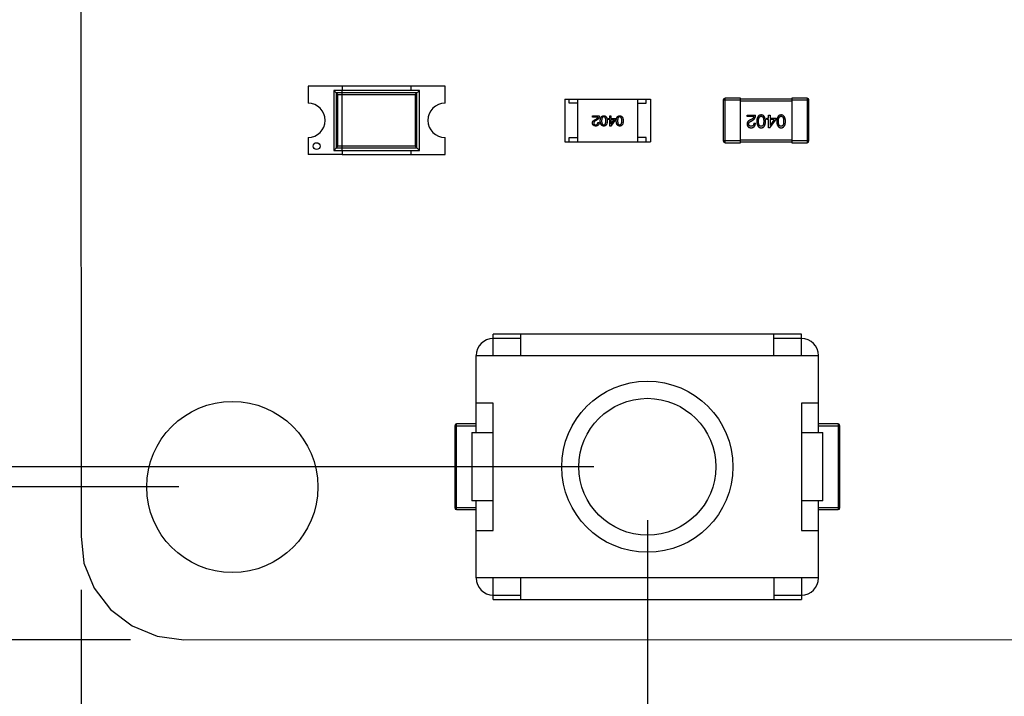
# Model space of a CAD drawing. Header units: millimetres. Extents: x 446.4 to 531.6, y 209.3 to 278.3.
# Tile 3 of 47: x 463 to 474.5, y 240.6 to 248.6. Entities that reach past the tile are written whole.
import ezdxf

# ---------------------------------------------------------------- set-up
doc = ezdxf.new("R2010")
doc.units = ezdxf.units.MM
doc.header["$LTSCALE"] = 30.734
doc.header["$PDMODE"] = 3
doc.header["$PDSIZE"] = 0.3125
doc.layers.get('0').update_dxf_attribs({"linetype": 'CONTINUOUS'})
doc.layers.get('Defpoints').update_dxf_attribs({"linetype": 'CONTINUOUS'})
doc.layers.add('dim', color=6, linetype='CONTINUOUS', lineweight=9)
doc.styles.add('Verdana', font='verdana.ttf', dxfattribs={"height": 2.5})
doc.dimstyles.new('aaaaaaaa 3.0', dxfattribs={"dimtxt": 2.5, "dimasz": 1.5, "dimexe": 1.25, "dimexo": 0.625, "dimtad": 1, "dimdec": 1, "dimzin": 9, "dimdsep": 46, "dimtxsty": 'Verdana', "dimcen": 0, "dimazin": 0, "dimtfac": 1, "dimtofl": 0, "dimtmove": 0, "dimatfit": 3, "dimfxl": 1, "dimlwd": 25, "dimlwe": 25, "dimarcsym": 0})

# ---------------------------------------------------------------- blocks, each defined once
blk = doc.blocks.new('*D27')
at = {"layer": 'Defpoints', "color": 0}
for p in [(465.499, 264.915), (455.077, 243.096), (465.499, 243.096)]:
    blk.add_point(p, dxfattribs=at)
at = {"layer": 'dim', "color": 0, "lineweight": 25}
for p, q in [((464.874, 264.915), (453.827, 264.915)), ((455.077, 263.415), (455.077, 244.596)), ((464.874, 243.096), (453.827, 243.096))]:
    blk.add_line(p, q, dxfattribs=at)
at = {"layer": 'dim', "color": 0}
for points in [[(455.327, 263.415), (454.827, 263.415), (455.077, 264.915)], [(454.827, 244.596), (455.327, 244.596), (455.077, 243.096)]]:
    blk.add_solid(points, dxfattribs=at)
at = {"layer": 'dim', "color": 0, "insert": (453.145, 254.031), "char_height": 2.5, "attachment_point": 5, "rotation": 90, "style": 'Verdana'}
blk.add_mtext('21.8', dxfattribs=at)
blk = doc.blocks.new('*D28')
at = {"layer": 'Defpoints', "color": 0}
for p in [(464.934, 266.68), (449.995, 241.31), (464.934, 241.31)]:
    blk.add_point(p, dxfattribs=at)
at = {"layer": 'dim', "color": 0, "lineweight": 25}
for p, q in [((464.309, 266.68), (448.745, 266.68)), ((449.995, 265.18), (449.995, 242.81)), ((464.309, 241.31), (448.745, 241.31))]:
    blk.add_line(p, q, dxfattribs=at)
at = {"layer": 'dim', "color": 0}
for points in [[(450.245, 265.18), (449.745, 265.18), (449.995, 266.68)], [(449.745, 242.81), (450.245, 242.81), (449.995, 241.31)]]:
    blk.add_solid(points, dxfattribs=at)
at = {"layer": 'dim', "color": 0, "insert": (448.068, 253.995), "char_height": 2.5, "attachment_point": 5, "rotation": 90, "style": 'Verdana'}
blk.add_mtext('25.4', dxfattribs=at)
blk = doc.blocks.new('*D31')
at = {"layer": 'Defpoints', "color": 0}
for p in [(470.347, 264.668), (460.331, 243.332), (470.347, 243.332)]:
    blk.add_point(p, dxfattribs=at)
at = {"layer": 'dim', "color": 0, "lineweight": 25}
for p, q in [((469.722, 264.668), (459.081, 264.668)), ((460.331, 263.168), (460.331, 244.832)), ((469.722, 243.332), (459.081, 243.332))]:
    blk.add_line(p, q, dxfattribs=at)
at = {"layer": 'dim', "color": 0}
for points in [[(460.581, 263.168), (460.081, 263.168), (460.331, 264.668)], [(460.081, 244.832), (460.581, 244.832), (460.331, 243.332)]]:
    blk.add_solid(points, dxfattribs=at)
at = {"layer": 'dim', "color": 0, "insert": (458.404, 254), "char_height": 2.5, "attachment_point": 5, "rotation": 90, "style": 'Verdana'}
blk.add_mtext('21.3', dxfattribs=at)
blk = doc.blocks.new('*D32')
at = {"layer": 'Defpoints', "color": 0}
for p in [(470.347, 243.332), (463.734, 242.52), (470.347, 233.996)]:
    blk.add_point(p, dxfattribs=at)
at = {"layer": 'dim', "color": 0, "lineweight": 25}
for p, q in [((470.347, 242.707), (470.347, 232.746)), ((463.734, 241.895), (463.734, 232.746)), ((465.234, 233.996), (468.847, 233.996))]:
    blk.add_line(p, q, dxfattribs=at)
at = {"layer": 'dim', "color": 0}
for points in [[(465.234, 234.246), (465.234, 233.746), (463.734, 233.996)], [(468.847, 233.746), (468.847, 234.246), (470.347, 233.996)]]:
    blk.add_solid(points, dxfattribs=at)
at = {"layer": 'dim', "color": 0, "insert": (467.041, 235.92), "char_height": 2.5, "attachment_point": 5, "style": 'Verdana'}
blk.add_mtext('6.6', dxfattribs=at)

msp = doc.modelspace()

# ---------------------------------------------------------------- linework, layer by layer
at = {"linetype": 'Continuous'}
for p, q in [((463.731, 249.52), (463.734, 242.52)), ((466.384, 247.78), (466.384, 247.58)), ((466.784, 247.78), (466.384, 247.78)), ((466.684, 247.73), (466.684, 247.03)), ((466.733, 247.682), (466.684, 247.73)), ((467.684, 247.73), (466.684, 247.73)), ((466.784, 247.78), (466.784, 247.73)), ((467.984, 247.78), (466.784, 247.78)), ((466.784, 247.03), (466.784, 247.73)), ((467.584, 247.78), (467.584, 247.73)), ((467.684, 247.73), (467.636, 247.682)), ((467.684, 247.03), (467.684, 247.73)), ((467.984, 247.58), (467.984, 247.78)), ((466.713, 247.702), (466.713, 247.059)), ((467.656, 247.702), (466.713, 247.702)), ((466.733, 247.078), (466.733, 247.682)), ((466.733, 247.682), (467.636, 247.682)), ((467.636, 247.682), (467.636, 247.078)), ((467.656, 247.059), (467.656, 247.702)), ((469.384, 247.63), (469.384, 247.13)), ((469.384, 247.63), (470.384, 247.63)), ((469.434, 247.58), (469.434, 247.63)), ((469.534, 247.13), (469.534, 247.63)), ((470.234, 247.13), (470.234, 247.63)), ((470.334, 247.58), (470.334, 247.63)), ((470.384, 247.63), (470.384, 247.13)), ((471.234, 247.62), (471.234, 247.14)), ((471.234, 247.62), (471.434, 247.62)), ((471.254, 247.12), (471.254, 247.64)), ((471.434, 247.64), (471.254, 247.64)), ((471.434, 247.12), (471.434, 247.64)), ((472.034, 247.63), (471.434, 247.63)), ((471.434, 247.61), (472.034, 247.61)), ((472.034, 247.64), (472.034, 247.12)), ((472.214, 247.64), (472.034, 247.64)), ((472.034, 247.62), (472.234, 247.62)), ((472.214, 247.64), (472.214, 247.12)), ((472.234, 247.14), (472.234, 247.62)), ((469.534, 247.58), (469.434, 247.58)), ((470.234, 247.58), (470.334, 247.58)), ((469.706, 247.419), (469.706, 247.432)), ((469.706, 247.432), (469.786, 247.432)), ((469.77, 247.419), (469.706, 247.419)), ((469.738, 247.389), (469.75, 247.396)), ((469.759, 247.386), (469.743, 247.377)), ((469.89, 247.391), (469.89, 247.403)), ((469.89, 247.403), (469.907, 247.403)), ((469.907, 247.391), (469.89, 247.391)), ((469.907, 247.403), (469.907, 247.432)), ((469.907, 247.432), (469.922, 247.432)), ((469.907, 247.314), (469.907, 247.391)), ((469.974, 247.389), (469.92, 247.314)), ((469.922, 247.432), (469.922, 247.403)), ((469.922, 247.403), (469.974, 247.403)), ((469.922, 247.391), (469.922, 247.337)), ((469.922, 247.337), (469.96, 247.391)), ((469.96, 247.391), (469.922, 247.391)), ((469.974, 247.403), (469.974, 247.389)), ((471.511, 247.424), (471.511, 247.441)), ((471.511, 247.441), (471.612, 247.441)), ((471.591, 247.424), (471.511, 247.424)), ((471.567, 247.396), (471.551, 247.387)), ((471.558, 247.372), (471.577, 247.383)), ((471.741, 247.39), (471.741, 247.405)), ((471.741, 247.405), (471.763, 247.405)), ((471.763, 247.39), (471.741, 247.39)), ((471.763, 247.405), (471.763, 247.441)), ((471.763, 247.441), (471.781, 247.441)), ((471.763, 247.294), (471.763, 247.39)), ((471.779, 247.294), (471.846, 247.387)), ((471.781, 247.441), (471.781, 247.405)), ((471.781, 247.405), (471.846, 247.405)), ((471.781, 247.39), (471.781, 247.322)), ((471.829, 247.39), (471.781, 247.39)), ((471.829, 247.39), (471.782, 247.322)), ((471.846, 247.405), (471.846, 247.387)), ((469.769, 247.357), (469.784, 247.357)), ((469.92, 247.314), (469.907, 247.314)), ((469.922, 247.337), (469.922, 247.337)), ((471.59, 247.347), (471.609, 247.347)), ((471.779, 247.294), (471.763, 247.294)), ((471.781, 247.322), (471.782, 247.322)), ((466.384, 247.18), (466.384, 246.98)), ((467.984, 246.98), (467.984, 247.18)), ((469.434, 247.13), (469.434, 247.18)), ((469.434, 247.18), (469.534, 247.18)), ((470.334, 247.18), (470.234, 247.18)), ((470.334, 247.13), (470.334, 247.18)), ((472.034, 247.15), (471.434, 247.15)), ((466.684, 247.03), (466.733, 247.078)), ((466.713, 247.059), (467.656, 247.059)), ((467.636, 247.078), (466.733, 247.078)), ((467.684, 247.03), (467.636, 247.078)), ((469.384, 247.13), (470.384, 247.13)), ((471.434, 247.14), (471.234, 247.14)), ((471.254, 247.12), (471.434, 247.12)), ((471.434, 247.13), (472.034, 247.13)), ((472.234, 247.14), (472.034, 247.14)), ((472.034, 247.12), (472.214, 247.12)), ((466.784, 246.98), (466.384, 246.98)), ((466.684, 247.03), (467.684, 247.03)), ((466.784, 247.03), (466.784, 246.98)), ((466.784, 246.98), (467.984, 246.98)), ((467.584, 247.03), (467.584, 246.98)), ((468.547, 244.632), (468.547, 244.882)), ((472.147, 244.882), (468.547, 244.882)), ((468.87, 244.632), (468.87, 244.882)), ((471.824, 244.881), (468.87, 244.881)), ((471.824, 244.632), (471.824, 244.882)), ((472.147, 244.632), (472.147, 244.882)), ((468.87, 244.832), (468.547, 244.832)), ((472.147, 244.832), (471.824, 244.832)), ((468.347, 243.732), (468.347, 244.632)), ((468.347, 244.632), (472.347, 244.632)), ((472.347, 243.732), (472.347, 244.632)), ((468.547, 244.076), (468.347, 244.076)), ((468.547, 242.589), (468.547, 244.076)), ((472.147, 244.076), (472.147, 242.589)), ((472.347, 244.076), (472.147, 244.076)), ((468.097, 243.812), (468.097, 242.852)), ((468.097, 243.812), (468.347, 243.812)), ((468.117, 242.832), (468.117, 243.832)), ((468.347, 243.832), (468.117, 243.832)), ((472.577, 243.832), (472.347, 243.832)), ((472.347, 243.812), (472.597, 243.812)), ((472.577, 243.832), (472.577, 242.832)), ((472.597, 242.852), (472.597, 243.812)), ((468.297, 243.732), (468.297, 242.932)), ((468.297, 243.732), (468.547, 243.732)), ((472.147, 243.732), (472.397, 243.732)), ((472.397, 242.932), (472.397, 243.732)), ((468.547, 242.932), (468.297, 242.932)), ((468.347, 242.032), (468.347, 242.932)), ((472.397, 242.932), (472.147, 242.932)), ((472.347, 242.032), (472.347, 242.932)), ((468.347, 242.852), (468.097, 242.852)), ((468.117, 242.832), (468.347, 242.832)), ((472.597, 242.852), (472.347, 242.852)), ((472.347, 242.832), (472.577, 242.832)), ((468.347, 242.589), (468.547, 242.589)), ((472.147, 242.589), (472.347, 242.589)), ((463.734, 242.52), (463.765, 242.207)), ((463.765, 242.207), (463.886, 241.915)), ((472.347, 242.032), (468.347, 242.032)), ((468.547, 241.782), (468.547, 242.032)), ((468.87, 241.782), (468.87, 242.032)), ((471.824, 242.032), (471.824, 241.782)), ((472.147, 242.032), (472.147, 241.782)), ((463.886, 241.915), (464.078, 241.664)), ((468.547, 241.832), (468.87, 241.832)), ((468.547, 241.782), (472.147, 241.782)), ((471.824, 241.832), (472.147, 241.832)), ((464.078, 241.664), (464.329, 241.472)), ((464.329, 241.472), (464.621, 241.351)), ((464.621, 241.351), (464.934, 241.31)), ((464.934, 241.31), (475.277, 241.312))]:
    msp.add_line(p, q, dxfattribs=at)
for centre, radius in [((466.484, 247.08), 0.04), ((470.347, 243.332), 1), ((465.499, 243.096), 1), ((470.347, 243.332), 0.8)]:
    msp.add_circle(centre, radius, dxfattribs=at)
for centre, radius, start, end in [((471.254, 247.62), 0.02, 90, 180), ((472.214, 247.62), 0.02, 0, 90), ((466.384, 247.38), 0.2, 270, 90), ((467.984, 247.38), 0.2, 90, 270), ((471.254, 247.14), 0.02, 180, 270), ((472.214, 247.14), 0.02, 270, 0), ((468.547, 244.632), 0.2, 90, 180), ((472.147, 244.632), 0.2, 0, 90), ((468.117, 243.812), 0.02, 90, 180), ((472.577, 243.812), 0.02, 0, 90), ((468.117, 242.852), 0.02, 180, 270), ((472.577, 242.852), 0.02, 270, 0), ((468.547, 242.032), 0.2, 180, 270), ((472.147, 242.032), 0.2, 270, 0)]:
    msp.add_arc(centre, radius, start, end, dxfattribs=at)
for points, knots in [([(469.706, 247.35), (469.706, 247.351), (469.706, 247.353), (469.706, 247.356), (469.706, 247.358), (469.707, 247.361), (469.708, 247.364), (469.71, 247.367), (469.711, 247.369), (469.713, 247.372), (469.715, 247.374), (469.718, 247.376), (469.72, 247.379), (469.723, 247.381), (469.727, 247.383), (469.73, 247.385), (469.734, 247.387), (469.736, 247.388), (469.738, 247.389)], [0, 0, 0, 0, 0.055083, 0.109453, 0.162685, 0.21614, 0.26961, 0.324284, 0.380202, 0.437433, 0.497084, 0.559152, 0.624288, 0.692446, 0.763862, 0.838743, 0.917269, 1, 1, 1, 1]), ([(469.75, 247.396), (469.752, 247.397), (469.754, 247.399), (469.758, 247.401), (469.761, 247.404), (469.764, 247.407), (469.766, 247.409), (469.768, 247.412), (469.769, 247.415), (469.77, 247.417), (469.77, 247.419)], [0, 0, 0, 0, 0.158292, 0.304606, 0.440272, 0.565336, 0.681745, 0.791834, 0.896966, 1, 1, 1, 1]), ([(469.786, 247.432), (469.786, 247.431), (469.786, 247.428), (469.786, 247.425), (469.785, 247.421), (469.784, 247.417), (469.783, 247.414), (469.782, 247.411), (469.781, 247.408), (469.779, 247.405), (469.777, 247.402), (469.775, 247.399), (469.773, 247.396), (469.771, 247.394), (469.768, 247.392), (469.765, 247.39), (469.762, 247.388), (469.76, 247.386), (469.759, 247.386)], [0, 0, 0, 0, 0.069512, 0.136307, 0.201431, 0.265186, 0.327322, 0.388242, 0.448098, 0.507757, 0.566952, 0.626243, 0.686026, 0.745963, 0.807549, 0.869906, 0.934172, 1, 1, 1, 1]), ([(469.797, 247.375), (469.797, 247.378), (469.797, 247.382), (469.798, 247.389), (469.799, 247.395), (469.8, 247.401), (469.801, 247.406), (469.803, 247.411), (469.805, 247.415), (469.808, 247.419), (469.81, 247.423), (469.813, 247.426), (469.817, 247.428), (469.82, 247.43), (469.824, 247.432), (469.828, 247.433), (469.833, 247.434), (469.836, 247.434), (469.838, 247.434)], [0, 0, 0, 0, 0.08769, 0.170218, 0.24749, 0.319818, 0.387758, 0.451391, 0.511445, 0.568185, 0.622681, 0.67526, 0.726746, 0.778428, 0.830764, 0.884397, 0.940866, 1, 1, 1, 1]), ([(469.838, 247.422), (469.837, 247.422), (469.835, 247.422), (469.832, 247.422), (469.829, 247.421), (469.827, 247.419), (469.824, 247.418), (469.822, 247.415), (469.821, 247.413), (469.819, 247.41), (469.817, 247.407), (469.816, 247.404), (469.815, 247.4), (469.814, 247.396), (469.814, 247.391), (469.813, 247.386), (469.813, 247.381), (469.813, 247.377), (469.813, 247.375)], [0, 0, 0, 0, 0.050879, 0.099377, 0.146973, 0.193618, 0.240619, 0.289461, 0.34047, 0.395283, 0.453059, 0.515633, 0.582666, 0.655287, 0.732971, 0.815933, 0.905166, 1, 1, 1, 1]), ([(469.838, 247.434), (469.839, 247.434), (469.842, 247.434), (469.847, 247.433), (469.851, 247.432), (469.855, 247.43), (469.859, 247.428), (469.862, 247.426), (469.865, 247.423), (469.868, 247.419), (469.87, 247.415), (469.872, 247.411), (469.874, 247.406), (469.875, 247.401), (469.877, 247.395), (469.877, 247.389), (469.878, 247.382), (469.878, 247.378), (469.878, 247.375)], [0, 0, 0, 0, 0.059135, 0.115606, 0.169241, 0.221578, 0.273261, 0.324749, 0.377329, 0.431642, 0.488541, 0.548597, 0.612232, 0.680174, 0.752504, 0.829777, 0.912307, 1, 1, 1, 1]), ([(469.862, 247.375), (469.862, 247.377), (469.862, 247.381), (469.862, 247.386), (469.861, 247.391), (469.86, 247.396), (469.86, 247.4), (469.859, 247.404), (469.857, 247.407), (469.856, 247.411), (469.854, 247.413), (469.853, 247.416), (469.851, 247.418), (469.848, 247.42), (469.846, 247.421), (469.843, 247.422), (469.841, 247.422), (469.839, 247.422), (469.838, 247.422)], [0, 0, 0, 0, 0.096457, 0.187288, 0.27178, 0.350132, 0.423455, 0.491343, 0.554037, 0.612253, 0.666313, 0.717038, 0.764921, 0.811214, 0.856775, 0.902988, 0.950234, 1, 1, 1, 1]), ([(469.984, 247.375), (469.984, 247.378), (469.984, 247.382), (469.984, 247.389), (469.985, 247.395), (469.986, 247.401), (469.988, 247.406), (469.99, 247.411), (469.992, 247.415), (469.994, 247.419), (469.997, 247.423), (470, 247.426), (470.003, 247.428), (470.007, 247.43), (470.011, 247.432), (470.015, 247.433), (470.019, 247.434), (470.023, 247.434), (470.024, 247.434)], [0, 0, 0, 0, 0.08769, 0.170218, 0.24749, 0.319818, 0.387758, 0.451391, 0.511445, 0.568185, 0.622681, 0.67526, 0.726746, 0.778428, 0.830764, 0.884397, 0.940866, 1, 1, 1, 1]), ([(470.024, 247.422), (470.023, 247.422), (470.021, 247.422), (470.018, 247.422), (470.016, 247.421), (470.013, 247.419), (470.011, 247.418), (470.009, 247.415), (470.007, 247.413), (470.005, 247.41), (470.004, 247.407), (470.003, 247.404), (470.002, 247.4), (470.001, 247.396), (470, 247.391), (470, 247.386), (469.999, 247.381), (469.999, 247.377), (469.999, 247.375)], [0, 0, 0, 0, 0.050879, 0.099377, 0.146973, 0.193618, 0.240619, 0.289461, 0.34047, 0.395283, 0.453059, 0.515633, 0.582666, 0.655287, 0.732971, 0.815933, 0.905166, 1, 1, 1, 1]), ([(470.024, 247.434), (470.026, 247.434), (470.029, 247.434), (470.033, 247.433), (470.038, 247.432), (470.041, 247.43), (470.045, 247.428), (470.048, 247.426), (470.051, 247.423), (470.054, 247.419), (470.057, 247.415), (470.059, 247.411), (470.06, 247.406), (470.062, 247.401), (470.063, 247.395), (470.064, 247.389), (470.065, 247.382), (470.065, 247.378), (470.065, 247.375)], [0, 0, 0, 0, 0.059135, 0.115606, 0.169241, 0.221578, 0.273261, 0.324749, 0.377329, 0.431642, 0.488541, 0.548597, 0.612232, 0.680174, 0.752504, 0.829777, 0.912307, 1, 1, 1, 1]), ([(470.048, 247.375), (470.048, 247.377), (470.048, 247.381), (470.048, 247.386), (470.048, 247.391), (470.047, 247.396), (470.046, 247.4), (470.045, 247.404), (470.044, 247.407), (470.042, 247.411), (470.041, 247.413), (470.039, 247.416), (470.037, 247.418), (470.035, 247.42), (470.032, 247.421), (470.03, 247.422), (470.027, 247.422), (470.025, 247.422), (470.024, 247.422)], [0, 0, 0, 0, 0.096457, 0.187288, 0.27178, 0.350132, 0.423455, 0.491343, 0.554037, 0.612253, 0.666313, 0.717038, 0.764921, 0.811214, 0.856775, 0.902988, 0.950234, 1, 1, 1, 1]), ([(471.551, 247.387), (471.55, 247.386), (471.546, 247.385), (471.542, 247.382), (471.537, 247.38), (471.533, 247.377), (471.529, 247.374), (471.526, 247.371), (471.523, 247.368), (471.52, 247.365), (471.518, 247.362), (471.516, 247.359), (471.514, 247.356), (471.513, 247.352), (471.512, 247.349), (471.511, 247.345), (471.511, 247.342), (471.511, 247.339), (471.511, 247.338)], [0, 0, 0, 0, 0.082731, 0.161257, 0.236138, 0.307554, 0.375712, 0.440848, 0.502916, 0.562567, 0.619798, 0.675716, 0.73039, 0.78386, 0.837315, 0.890547, 0.944917, 1, 1, 1, 1]), ([(471.591, 247.424), (471.591, 247.423), (471.591, 247.42), (471.589, 247.416), (471.587, 247.413), (471.584, 247.409), (471.581, 247.406), (471.577, 247.402), (471.572, 247.399), (471.569, 247.397), (471.567, 247.396)], [0, 0, 0, 0, 0.103034, 0.208166, 0.318255, 0.434664, 0.559728, 0.695394, 0.841708, 1, 1, 1, 1]), ([(471.577, 247.383), (471.579, 247.384), (471.582, 247.385), (471.585, 247.388), (471.589, 247.39), (471.592, 247.393), (471.595, 247.396), (471.598, 247.4), (471.601, 247.403), (471.603, 247.407), (471.605, 247.41), (471.607, 247.414), (471.608, 247.418), (471.609, 247.423), (471.61, 247.427), (471.611, 247.432), (471.612, 247.436), (471.612, 247.44), (471.612, 247.441)], [0, 0, 0, 0, 0.065828, 0.130094, 0.192451, 0.254037, 0.313974, 0.373757, 0.433048, 0.492243, 0.551902, 0.611758, 0.672678, 0.734814, 0.798569, 0.863693, 0.930488, 1, 1, 1, 1]), ([(471.676, 247.444), (471.674, 247.444), (471.67, 247.443), (471.664, 247.442), (471.659, 247.441), (471.654, 247.439), (471.65, 247.436), (471.646, 247.433), (471.642, 247.429), (471.639, 247.425), (471.636, 247.42), (471.633, 247.414), (471.631, 247.408), (471.629, 247.402), (471.627, 247.395), (471.626, 247.387), (471.625, 247.379), (471.625, 247.373), (471.625, 247.37)], [0, 0, 0, 0, 0.059134, 0.115603, 0.169236, 0.221572, 0.273254, 0.32474, 0.377319, 0.431815, 0.488555, 0.548609, 0.612242, 0.680182, 0.75251, 0.829782, 0.91231, 1, 1, 1, 1]), ([(471.645, 247.37), (471.645, 247.372), (471.645, 247.377), (471.645, 247.383), (471.646, 247.39), (471.647, 247.395), (471.648, 247.401), (471.649, 247.405), (471.651, 247.41), (471.653, 247.414), (471.655, 247.417), (471.657, 247.42), (471.659, 247.423), (471.662, 247.425), (471.665, 247.427), (471.669, 247.428), (471.672, 247.429), (471.675, 247.429), (471.676, 247.429)], [0, 0, 0, 0, 0.094834, 0.184067, 0.267029, 0.344713, 0.417334, 0.484367, 0.546941, 0.604717, 0.65953, 0.710539, 0.759381, 0.806382, 0.853027, 0.900623, 0.949121, 1, 1, 1, 1]), ([(471.727, 247.37), (471.727, 247.373), (471.727, 247.379), (471.726, 247.387), (471.725, 247.395), (471.723, 247.402), (471.721, 247.408), (471.719, 247.414), (471.716, 247.42), (471.713, 247.425), (471.71, 247.429), (471.706, 247.433), (471.702, 247.436), (471.698, 247.439), (471.693, 247.441), (471.687, 247.442), (471.682, 247.443), (471.678, 247.444), (471.676, 247.444)], [0, 0, 0, 0, 0.087693, 0.170223, 0.247496, 0.319826, 0.387768, 0.451403, 0.511459, 0.568358, 0.622671, 0.675251, 0.726739, 0.778422, 0.830759, 0.884394, 0.940865, 1, 1, 1, 1]), ([(471.676, 247.429), (471.677, 247.429), (471.68, 247.429), (471.683, 247.428), (471.686, 247.427), (471.689, 247.425), (471.692, 247.423), (471.695, 247.421), (471.697, 247.418), (471.699, 247.414), (471.701, 247.41), (471.702, 247.406), (471.703, 247.401), (471.705, 247.396), (471.705, 247.39), (471.706, 247.384), (471.706, 247.377), (471.706, 247.372), (471.706, 247.37)], [0, 0, 0, 0, 0.049766, 0.097012, 0.143225, 0.188786, 0.235079, 0.282962, 0.333687, 0.387747, 0.445963, 0.508657, 0.576545, 0.649868, 0.72822, 0.812712, 0.903543, 1, 1, 1, 1]), ([(471.909, 247.444), (471.907, 247.444), (471.903, 247.443), (471.898, 247.442), (471.892, 247.441), (471.887, 247.439), (471.883, 247.436), (471.879, 247.433), (471.875, 247.429), (471.872, 247.425), (471.869, 247.42), (471.866, 247.414), (471.864, 247.408), (471.862, 247.402), (471.86, 247.395), (471.859, 247.387), (471.859, 247.379), (471.858, 247.373), (471.858, 247.37)], [0, 0, 0, 0, 0.059134, 0.115603, 0.169236, 0.221572, 0.273254, 0.32474, 0.377319, 0.431815, 0.488555, 0.548609, 0.612242, 0.680182, 0.75251, 0.829782, 0.91231, 1, 1, 1, 1]), ([(471.878, 247.37), (471.878, 247.372), (471.878, 247.377), (471.878, 247.383), (471.879, 247.39), (471.88, 247.395), (471.881, 247.401), (471.882, 247.405), (471.884, 247.41), (471.886, 247.414), (471.888, 247.417), (471.89, 247.42), (471.893, 247.423), (471.895, 247.425), (471.899, 247.427), (471.902, 247.428), (471.905, 247.429), (471.908, 247.429), (471.909, 247.429)], [0, 0, 0, 0, 0.094834, 0.184067, 0.267029, 0.344713, 0.417334, 0.484367, 0.546941, 0.604717, 0.65953, 0.710539, 0.759381, 0.806382, 0.853027, 0.900623, 0.949121, 1, 1, 1, 1]), ([(471.96, 247.37), (471.96, 247.373), (471.96, 247.379), (471.959, 247.387), (471.958, 247.395), (471.956, 247.402), (471.954, 247.408), (471.952, 247.414), (471.95, 247.42), (471.947, 247.425), (471.943, 247.429), (471.939, 247.433), (471.935, 247.436), (471.931, 247.439), (471.926, 247.441), (471.921, 247.442), (471.915, 247.443), (471.911, 247.444), (471.909, 247.444)], [0, 0, 0, 0, 0.087693, 0.170223, 0.247496, 0.319826, 0.387768, 0.451403, 0.511459, 0.568358, 0.622671, 0.675251, 0.726739, 0.778422, 0.830759, 0.884394, 0.940865, 1, 1, 1, 1]), ([(471.909, 247.429), (471.91, 247.429), (471.913, 247.429), (471.916, 247.428), (471.919, 247.427), (471.922, 247.425), (471.925, 247.423), (471.928, 247.421), (471.93, 247.418), (471.932, 247.414), (471.934, 247.41), (471.935, 247.406), (471.937, 247.401), (471.938, 247.396), (471.938, 247.39), (471.939, 247.384), (471.939, 247.377), (471.939, 247.372), (471.939, 247.37)], [0, 0, 0, 0, 0.049766, 0.097012, 0.143225, 0.188786, 0.235079, 0.282962, 0.333687, 0.387747, 0.445963, 0.508657, 0.576545, 0.649868, 0.72822, 0.812712, 0.903543, 1, 1, 1, 1]), ([(469.743, 247.314), (469.742, 247.314), (469.739, 247.315), (469.735, 247.315), (469.731, 247.316), (469.727, 247.317), (469.724, 247.318), (469.721, 247.32), (469.718, 247.322), (469.716, 247.324), (469.714, 247.326), (469.712, 247.329), (469.71, 247.332), (469.709, 247.335), (469.708, 247.338), (469.707, 247.342), (469.706, 247.346), (469.706, 247.348), (469.706, 247.35)], [0, 0, 0, 0, 0.074847, 0.14558, 0.212628, 0.276599, 0.337792, 0.396608, 0.453638, 0.509854, 0.565589, 0.621545, 0.678777, 0.737222, 0.798388, 0.862259, 0.929312, 1, 1, 1, 1]), ([(469.743, 247.377), (469.742, 247.376), (469.74, 247.375), (469.738, 247.374), (469.735, 247.372), (469.733, 247.37), (469.731, 247.369), (469.729, 247.367), (469.728, 247.366), (469.726, 247.364), (469.725, 247.362), (469.724, 247.36), (469.723, 247.358), (469.722, 247.357), (469.722, 247.355), (469.721, 247.353), (469.721, 247.351), (469.721, 247.35), (469.721, 247.349)], [0, 0, 0, 0, 0.084365, 0.165386, 0.24176, 0.314729, 0.38433, 0.449952, 0.513164, 0.5734, 0.630824, 0.68644, 0.740136, 0.792605, 0.844515, 0.896112, 0.947763, 1, 1, 1, 1]), ([(469.721, 247.349), (469.722, 247.348), (469.722, 247.347), (469.722, 247.344), (469.723, 247.342), (469.723, 247.34), (469.724, 247.338), (469.725, 247.336), (469.727, 247.335), (469.728, 247.334), (469.73, 247.332), (469.731, 247.331), (469.733, 247.33), (469.735, 247.33), (469.737, 247.329), (469.74, 247.328), (469.742, 247.328), (469.744, 247.328), (469.745, 247.328)], [0, 0, 0, 0, 0.069456, 0.136175, 0.198596, 0.258993, 0.316838, 0.37342, 0.428889, 0.48454, 0.540119, 0.597644, 0.65702, 0.718534, 0.783117, 0.851564, 0.923888, 1, 1, 1, 1]), ([(469.784, 247.357), (469.784, 247.355), (469.784, 247.352), (469.783, 247.347), (469.782, 247.343), (469.781, 247.339), (469.78, 247.335), (469.778, 247.332), (469.776, 247.328), (469.773, 247.326), (469.771, 247.323), (469.768, 247.321), (469.764, 247.319), (469.761, 247.317), (469.757, 247.316), (469.752, 247.315), (469.748, 247.314), (469.745, 247.314), (469.743, 247.314)], [0, 0, 0, 0, 0.074935, 0.145873, 0.212498, 0.27598, 0.33603, 0.394042, 0.450372, 0.505546, 0.560812, 0.616481, 0.673265, 0.732328, 0.7938, 0.858943, 0.92718, 1, 1, 1, 1]), ([(469.745, 247.328), (469.746, 247.328), (469.748, 247.328), (469.75, 247.328), (469.753, 247.329), (469.755, 247.33), (469.757, 247.331), (469.759, 247.332), (469.761, 247.333), (469.762, 247.335), (469.764, 247.337), (469.765, 247.339), (469.766, 247.342), (469.767, 247.344), (469.768, 247.347), (469.768, 247.35), (469.769, 247.353), (469.769, 247.356), (469.769, 247.357)], [0, 0, 0, 0, 0.065945, 0.127767, 0.186553, 0.242898, 0.297728, 0.351599, 0.404854, 0.459191, 0.515338, 0.573322, 0.634405, 0.698538, 0.767039, 0.84022, 0.917406, 1, 1, 1, 1]), ([(469.838, 247.314), (469.836, 247.314), (469.833, 247.315), (469.829, 247.315), (469.824, 247.317), (469.821, 247.318), (469.817, 247.321), (469.814, 247.323), (469.811, 247.327), (469.808, 247.33), (469.806, 247.334), (469.804, 247.339), (469.802, 247.344), (469.8, 247.349), (469.799, 247.355), (469.798, 247.361), (469.797, 247.368), (469.797, 247.373), (469.797, 247.375)], [0, 0, 0, 0, 0.057415, 0.112361, 0.16496, 0.216437, 0.267441, 0.318839, 0.371478, 0.426325, 0.483626, 0.544235, 0.608673, 0.677374, 0.750405, 0.828394, 0.911525, 1, 1, 1, 1]), ([(469.813, 247.375), (469.813, 247.373), (469.813, 247.37), (469.813, 247.364), (469.814, 247.359), (469.814, 247.355), (469.815, 247.35), (469.816, 247.347), (469.817, 247.343), (469.819, 247.34), (469.821, 247.337), (469.822, 247.335), (469.824, 247.333), (469.827, 247.331), (469.829, 247.33), (469.832, 247.329), (469.835, 247.328), (469.837, 247.328), (469.838, 247.328)], [0, 0, 0, 0, 0.095719, 0.185854, 0.269738, 0.347952, 0.420315, 0.487894, 0.550245, 0.608186, 0.662454, 0.713283, 0.761375, 0.808209, 0.854301, 0.901312, 0.949396, 1, 1, 1, 1]), ([(469.838, 247.328), (469.839, 247.328), (469.841, 247.328), (469.843, 247.329), (469.846, 247.33), (469.848, 247.331), (469.851, 247.333), (469.853, 247.335), (469.854, 247.337), (469.856, 247.34), (469.857, 247.343), (469.859, 247.347), (469.86, 247.35), (469.86, 247.355), (469.861, 247.359), (469.862, 247.364), (469.862, 247.37), (469.862, 247.373), (469.862, 247.375)], [0, 0, 0, 0, 0.049764, 0.097007, 0.143217, 0.188577, 0.235116, 0.282997, 0.333719, 0.387776, 0.445989, 0.508679, 0.576563, 0.649481, 0.728235, 0.812722, 0.903548, 1, 1, 1, 1]), ([(469.878, 247.375), (469.878, 247.373), (469.878, 247.368), (469.877, 247.361), (469.877, 247.355), (469.875, 247.349), (469.874, 247.343), (469.872, 247.338), (469.87, 247.334), (469.868, 247.33), (469.865, 247.326), (469.862, 247.323), (469.859, 247.32), (469.855, 247.318), (469.851, 247.317), (469.847, 247.315), (469.842, 247.314), (469.839, 247.314), (469.838, 247.314)], [0, 0, 0, 0, 0.088823, 0.172287, 0.250296, 0.323438, 0.392244, 0.456221, 0.516635, 0.573871, 0.628, 0.680335, 0.731489, 0.782557, 0.834044, 0.886738, 0.942089, 1, 1, 1, 1]), ([(470.024, 247.314), (470.023, 247.314), (470.02, 247.315), (470.015, 247.315), (470.011, 247.317), (470.007, 247.318), (470.004, 247.321), (470, 247.323), (469.997, 247.327), (469.995, 247.33), (469.992, 247.334), (469.99, 247.339), (469.988, 247.344), (469.987, 247.349), (469.985, 247.355), (469.985, 247.361), (469.984, 247.368), (469.984, 247.373), (469.984, 247.375)], [0, 0, 0, 0, 0.057415, 0.112361, 0.16496, 0.216437, 0.267441, 0.318839, 0.371478, 0.426325, 0.483626, 0.544235, 0.608673, 0.677374, 0.750405, 0.828394, 0.911525, 1, 1, 1, 1]), ([(469.999, 247.375), (469.999, 247.373), (469.999, 247.37), (470, 247.364), (470, 247.359), (470.001, 247.355), (470.002, 247.35), (470.003, 247.347), (470.004, 247.343), (470.005, 247.34), (470.007, 247.337), (470.009, 247.335), (470.011, 247.333), (470.013, 247.331), (470.016, 247.33), (470.018, 247.329), (470.021, 247.328), (470.023, 247.328), (470.024, 247.328)], [0, 0, 0, 0, 0.095719, 0.185854, 0.269738, 0.347952, 0.420315, 0.487894, 0.550245, 0.608186, 0.662454, 0.713283, 0.761375, 0.808209, 0.854301, 0.901312, 0.949396, 1, 1, 1, 1]), ([(470.024, 247.328), (470.025, 247.328), (470.027, 247.328), (470.03, 247.329), (470.032, 247.33), (470.035, 247.331), (470.037, 247.333), (470.039, 247.335), (470.041, 247.337), (470.042, 247.34), (470.044, 247.343), (470.045, 247.347), (470.046, 247.35), (470.047, 247.355), (470.048, 247.359), (470.048, 247.364), (470.048, 247.37), (470.048, 247.373), (470.048, 247.375)], [0, 0, 0, 0, 0.049764, 0.097007, 0.143217, 0.188577, 0.235116, 0.282997, 0.333719, 0.387776, 0.445989, 0.508679, 0.576563, 0.649481, 0.728235, 0.812722, 0.903548, 1, 1, 1, 1]), ([(470.065, 247.375), (470.065, 247.373), (470.065, 247.368), (470.064, 247.361), (470.063, 247.355), (470.062, 247.349), (470.06, 247.343), (470.059, 247.338), (470.057, 247.334), (470.054, 247.33), (470.051, 247.326), (470.048, 247.323), (470.045, 247.32), (470.041, 247.318), (470.038, 247.317), (470.033, 247.315), (470.029, 247.314), (470.026, 247.314), (470.024, 247.314)], [0, 0, 0, 0, 0.088823, 0.172287, 0.250296, 0.323438, 0.392244, 0.456221, 0.516635, 0.573871, 0.628, 0.680335, 0.731489, 0.782557, 0.834044, 0.886738, 0.942089, 1, 1, 1, 1]), ([(471.511, 247.338), (471.511, 247.336), (471.511, 247.333), (471.512, 247.328), (471.513, 247.324), (471.515, 247.32), (471.517, 247.316), (471.519, 247.312), (471.521, 247.309), (471.524, 247.306), (471.527, 247.303), (471.53, 247.301), (471.534, 247.299), (471.538, 247.297), (471.543, 247.296), (471.547, 247.295), (471.552, 247.294), (471.556, 247.294), (471.558, 247.294)], [0, 0, 0, 0, 0.070688, 0.137741, 0.201612, 0.262778, 0.321223, 0.378455, 0.434411, 0.490146, 0.546362, 0.603392, 0.662208, 0.723401, 0.787372, 0.85442, 0.925153, 1, 1, 1, 1]), ([(471.531, 247.337), (471.531, 247.338), (471.531, 247.34), (471.531, 247.342), (471.531, 247.344), (471.532, 247.347), (471.533, 247.349), (471.534, 247.351), (471.535, 247.353), (471.537, 247.356), (471.538, 247.358), (471.541, 247.36), (471.543, 247.362), (471.545, 247.364), (471.548, 247.366), (471.551, 247.368), (471.554, 247.37), (471.557, 247.371), (471.558, 247.372)], [0, 0, 0, 0, 0.052237, 0.103888, 0.155485, 0.207395, 0.259864, 0.31356, 0.369176, 0.4266, 0.486836, 0.550048, 0.61567, 0.685271, 0.75824, 0.834614, 0.915635, 1, 1, 1, 1]), ([(471.56, 247.311), (471.559, 247.311), (471.557, 247.311), (471.554, 247.311), (471.551, 247.312), (471.548, 247.313), (471.545, 247.314), (471.543, 247.315), (471.541, 247.316), (471.539, 247.318), (471.537, 247.32), (471.536, 247.321), (471.534, 247.324), (471.533, 247.326), (471.532, 247.328), (471.531, 247.331), (471.531, 247.334), (471.531, 247.336), (471.531, 247.337)], [0, 0, 0, 0, 0.076112, 0.148436, 0.216883, 0.281466, 0.34298, 0.402356, 0.459881, 0.51546, 0.571111, 0.62658, 0.683162, 0.741007, 0.801404, 0.863825, 0.930544, 1, 1, 1, 1]), ([(471.558, 247.294), (471.56, 247.294), (471.564, 247.294), (471.569, 247.295), (471.575, 247.296), (471.58, 247.298), (471.584, 247.299), (471.588, 247.302), (471.592, 247.305), (471.596, 247.308), (471.599, 247.311), (471.601, 247.315), (471.603, 247.32), (471.605, 247.324), (471.607, 247.329), (471.608, 247.335), (471.608, 247.341), (471.609, 247.345), (471.609, 247.347)], [0, 0, 0, 0, 0.07282, 0.141057, 0.2062, 0.267672, 0.326735, 0.383519, 0.439188, 0.494454, 0.549628, 0.605958, 0.66397, 0.72402, 0.787502, 0.854127, 0.925065, 1, 1, 1, 1]), ([(471.59, 247.347), (471.59, 247.345), (471.59, 247.343), (471.589, 247.339), (471.589, 247.335), (471.588, 247.331), (471.587, 247.328), (471.585, 247.325), (471.584, 247.322), (471.582, 247.32), (471.58, 247.318), (471.578, 247.316), (471.575, 247.314), (471.573, 247.313), (471.57, 247.312), (471.567, 247.311), (471.564, 247.311), (471.561, 247.311), (471.56, 247.311)], [0, 0, 0, 0, 0.082594, 0.15978, 0.232961, 0.301462, 0.365595, 0.426678, 0.484662, 0.540809, 0.595146, 0.648401, 0.702272, 0.757102, 0.813447, 0.872233, 0.934055, 1, 1, 1, 1]), ([(471.625, 247.37), (471.625, 247.367), (471.626, 247.361), (471.626, 247.353), (471.628, 247.345), (471.629, 247.337), (471.631, 247.331), (471.633, 247.324), (471.636, 247.319), (471.639, 247.314), (471.642, 247.309), (471.646, 247.305), (471.65, 247.302), (471.655, 247.299), (471.659, 247.297), (471.665, 247.295), (471.67, 247.294), (471.674, 247.294), (471.676, 247.294)], [0, 0, 0, 0, 0.088475, 0.171606, 0.249595, 0.322626, 0.391327, 0.455765, 0.516374, 0.573675, 0.628522, 0.681161, 0.732559, 0.783563, 0.83504, 0.887639, 0.942585, 1, 1, 1, 1]), ([(471.676, 247.311), (471.675, 247.311), (471.672, 247.311), (471.669, 247.312), (471.665, 247.313), (471.662, 247.314), (471.659, 247.317), (471.657, 247.319), (471.655, 247.322), (471.653, 247.326), (471.651, 247.33), (471.649, 247.334), (471.648, 247.339), (471.647, 247.344), (471.646, 247.35), (471.645, 247.356), (471.645, 247.363), (471.645, 247.368), (471.645, 247.37)], [0, 0, 0, 0, 0.050604, 0.098688, 0.145699, 0.191791, 0.238625, 0.286717, 0.337546, 0.391814, 0.449755, 0.512106, 0.579685, 0.652048, 0.730262, 0.814146, 0.904281, 1, 1, 1, 1]), ([(471.706, 247.37), (471.706, 247.368), (471.706, 247.363), (471.706, 247.356), (471.705, 247.35), (471.705, 247.344), (471.703, 247.339), (471.702, 247.334), (471.701, 247.33), (471.699, 247.326), (471.697, 247.322), (471.695, 247.319), (471.692, 247.317), (471.689, 247.314), (471.686, 247.313), (471.683, 247.312), (471.68, 247.311), (471.677, 247.311), (471.676, 247.311)], [0, 0, 0, 0, 0.096452, 0.187278, 0.271765, 0.350519, 0.423437, 0.491321, 0.554011, 0.612224, 0.666281, 0.717003, 0.764884, 0.811423, 0.856783, 0.902993, 0.950236, 1, 1, 1, 1]), ([(471.676, 247.294), (471.678, 247.294), (471.682, 247.294), (471.687, 247.295), (471.693, 247.297), (471.698, 247.299), (471.702, 247.301), (471.706, 247.305), (471.71, 247.309), (471.713, 247.313), (471.716, 247.318), (471.719, 247.324), (471.721, 247.33), (471.723, 247.337), (471.725, 247.344), (471.726, 247.352), (471.727, 247.361), (471.727, 247.367), (471.727, 247.37)], [0, 0, 0, 0, 0.057911, 0.113262, 0.165956, 0.217443, 0.268511, 0.319665, 0.372, 0.426129, 0.483365, 0.543779, 0.607756, 0.676562, 0.749704, 0.827713, 0.911177, 1, 1, 1, 1]), ([(471.858, 247.37), (471.858, 247.367), (471.859, 247.361), (471.86, 247.353), (471.861, 247.345), (471.862, 247.337), (471.864, 247.331), (471.866, 247.324), (471.869, 247.319), (471.872, 247.314), (471.876, 247.309), (471.879, 247.305), (471.883, 247.302), (471.888, 247.299), (471.893, 247.297), (471.898, 247.295), (471.903, 247.294), (471.907, 247.294), (471.909, 247.294)], [0, 0, 0, 0, 0.088475, 0.171606, 0.249595, 0.322626, 0.391327, 0.455765, 0.516374, 0.573675, 0.628522, 0.681161, 0.732559, 0.783563, 0.83504, 0.887639, 0.942585, 1, 1, 1, 1]), ([(471.909, 247.311), (471.908, 247.311), (471.905, 247.311), (471.902, 247.312), (471.899, 247.313), (471.895, 247.314), (471.893, 247.317), (471.89, 247.319), (471.888, 247.322), (471.886, 247.326), (471.884, 247.33), (471.882, 247.334), (471.881, 247.339), (471.88, 247.344), (471.879, 247.35), (471.878, 247.356), (471.878, 247.363), (471.878, 247.368), (471.878, 247.37)], [0, 0, 0, 0, 0.050604, 0.098688, 0.145699, 0.191791, 0.238625, 0.286717, 0.337546, 0.391814, 0.449755, 0.512106, 0.579685, 0.652048, 0.730262, 0.814146, 0.904281, 1, 1, 1, 1]), ([(471.909, 247.294), (471.911, 247.294), (471.915, 247.294), (471.921, 247.295), (471.926, 247.297), (471.931, 247.299), (471.935, 247.301), (471.939, 247.305), (471.943, 247.309), (471.947, 247.313), (471.95, 247.318), (471.952, 247.324), (471.954, 247.33), (471.956, 247.337), (471.958, 247.344), (471.959, 247.352), (471.96, 247.361), (471.96, 247.367), (471.96, 247.37)], [0, 0, 0, 0, 0.057911, 0.113262, 0.165956, 0.217443, 0.268511, 0.319665, 0.372, 0.426129, 0.483365, 0.543779, 0.607756, 0.676562, 0.749704, 0.827713, 0.911177, 1, 1, 1, 1]), ([(471.939, 247.37), (471.939, 247.368), (471.939, 247.363), (471.939, 247.356), (471.938, 247.35), (471.938, 247.344), (471.937, 247.339), (471.935, 247.334), (471.934, 247.33), (471.932, 247.326), (471.93, 247.322), (471.928, 247.319), (471.925, 247.317), (471.922, 247.314), (471.919, 247.313), (471.916, 247.312), (471.913, 247.311), (471.91, 247.311), (471.909, 247.311)], [0, 0, 0, 0, 0.096452, 0.187278, 0.271765, 0.350519, 0.423437, 0.491321, 0.554011, 0.612224, 0.666281, 0.717003, 0.764884, 0.811423, 0.856783, 0.902993, 0.950236, 1, 1, 1, 1])]:
    msp.add_open_spline(points, degree=3, knots=knots, dxfattribs=at)

# ---------------------------------------------------------------- dimensions: what is measured, and where the dimension line sits
at = {"layer": 'dim'}
for base, p1, p2, picture, middle in [((449.995, 241.31), (464.934, 266.68), (464.934, 241.31), '*D28', (448.068, 253.995)), ((460.331, 243.332), (470.347, 264.668), (470.347, 243.332), '*D31', (458.404, 254))]:
    dim = msp.add_linear_dim(base=base, p1=p1, p2=p2, angle=90, dimstyle='aaaaaaaa 3.0', dxfattribs=at)
    dim.commit()
    dim.dimension.update_dxf_attribs({"geometry": picture, "text_midpoint": middle})
dim = msp.add_linear_dim(base=(455.077, 243.096), p1=(465.499, 264.915), p2=(465.499, 243.096), angle=90, dimstyle='aaaaaaaa 3.0', dxfattribs=at)
dim.commit()
dim.dimension.update_dxf_attribs({"geometry": '*D27', "text_midpoint": (455.077, 254.031), "dimtype": 160})
dim = msp.add_linear_dim(base=(470.347, 233.996), p1=(463.734, 242.52), p2=(470.347, 243.332), dimstyle='aaaaaaaa 3.0', dxfattribs=at)
dim.commit()
dim.dimension.update_dxf_attribs({"geometry": '*D32', "text_midpoint": (467.041, 235.92)})

doc.saveas('drawing.dxf')
